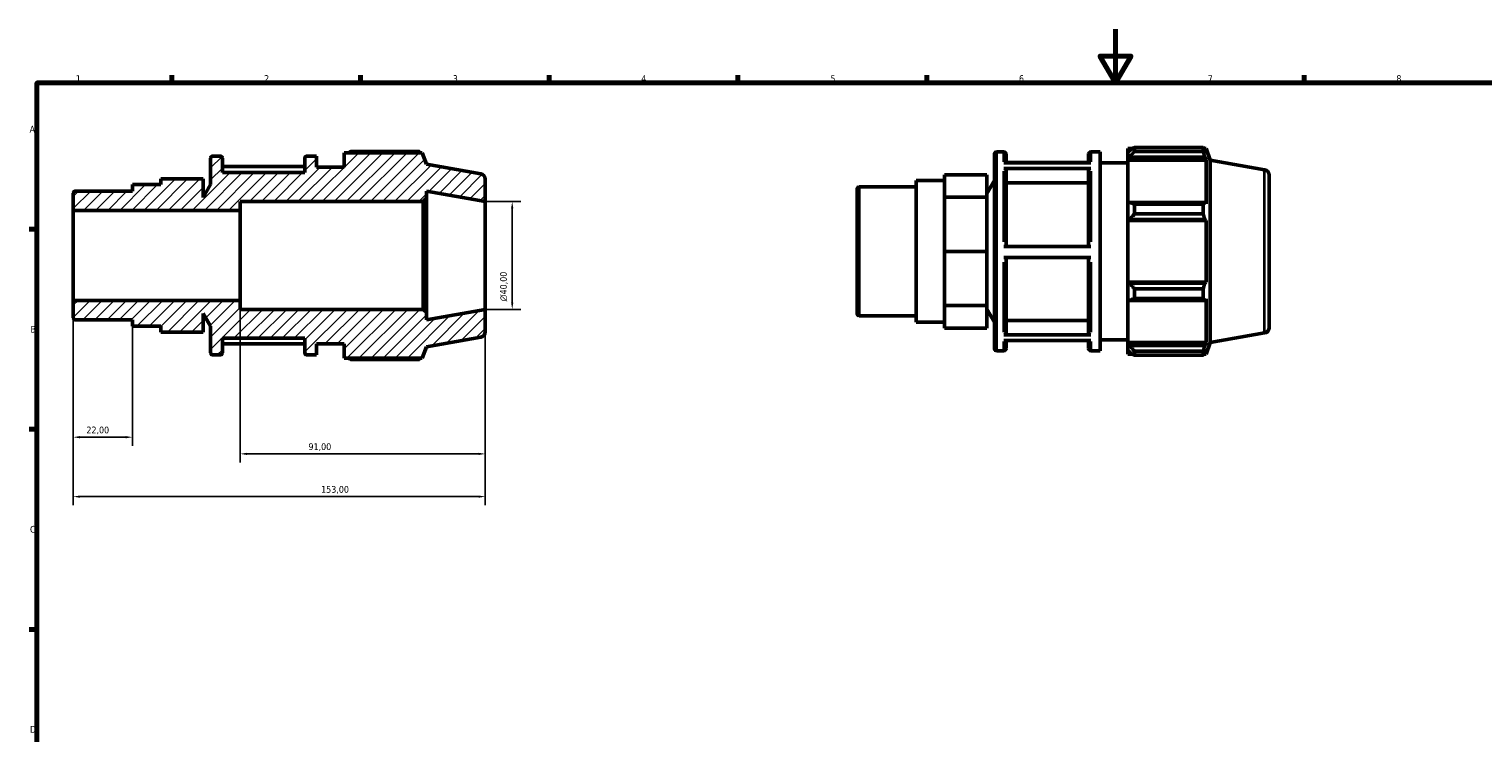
# Model space of a CAD drawing. Header units: millimetres. Extents: x 0 to 931, y 0 to 648.
# Tile 3 of 5: x 17 to 557, y 333 to 594. Entities that reach past the tile are written whole.
import ezdxf

# ---------------------------------------------------------------- set-up
doc = ezdxf.new("R2010")
doc.units = ezdxf.units.MM
for name, color, linetype, lineweight in [('Border (ISO)', 7, 'Continuous', 70), ('Dimension (ISO)', 7, 'Continuous', 25), ('Hatch (ISO)', 7, 'Continuous', 18), ('Visible (ISO)', 7, 'Continuous', 50), ('Visible Narrow (ISO)', 7, 'Continuous', 35)]:
    doc.layers.add(name, color=color, linetype=linetype, lineweight=lineweight)
doc.styles.add('Note Text (ISO)', font='tahoma.ttf')
doc.dimstyles.new('Default (ISO)', dxfattribs={"dimtxt": 2.5, "dimasz": 2.5, "dimexe": 3.175, "dimexo": 0, "dimgap": 0.762, "dimtad": 1, "dimrnd": 1e-08, "dimzin": 0, "dimtxsty": 'Note Text (ISO)', "dimcen": 0.09, "dimdle": 10, "dimclrd": 256, "dimclre": 256, "dimclrt": 232, "dimazin": 0, "dimtfac": 1.40208, "dimtmove": 0, "dimatfit": 3, "dimfxl": 1, "dimtolj": 1, "dimtzin": 0, "dimlwd": -1, "dimlwe": -1, "dimarcsym": 0})

# ---------------------------------------------------------------- blocks, each defined once
blk = doc.blocks.new('Borders Default Border')
at = {"layer": 'Border (ISO)'}
for p, q in [((70.08, 574), (70.08, 576.9)), ((140.17, 574), (140.17, 576.9)), ((210.25, 574), (210.25, 576.9)), ((280.33, 574), (280.33, 576.9)), ((350.42, 574), (350.42, 576.9)), ((490.58, 574), (490.58, 576.9)), ((20, 519.75), (17.1, 519.75)), ((20, 445.5), (17.1, 445.5)), ((20, 371.25), (17.1, 371.25))]:
    blk.add_line(p, q, dxfattribs=at)
at = {"layer": 'Border (ISO)', "flags": 128}
for points in [[(420.5, 594), (420.5, 574), (414.73, 584), (426.27, 584), (420.5, 574)], [(20, 20), (20, 574), (821, 574), (821, 20), (20, 20)]]:
    blk.add_lwpolyline(points, dxfattribs=at)
at = {"layer": 'Border (ISO)', "color": 232, "true_color": 0xca0064, "char_height": 2.5, "attachment_point": 7, "style": 'Note Text (ISO)'}
for s, insert in [('1', (34.48, 574.4)), ('2', (104.37, 574.4)), ('3', (174.43, 574.35)), ('4', (244.42, 574.4)), ('6', (384.66, 574.35)), ('7', (454.77, 574.4)), ('8', (524.81, 574.34)), ('5', (314.64, 574.35)), ('A', (17.29, 555.62)), ('B', (17.59, 481.37)), ('C', (17.43, 407.08)), ('D', (17.43, 332.88))]:
    blk.add_mtext(s, dxfattribs=dict(at, insert=insert))
blk = doc.blocks.new('*D7')
at = {"layer": 'Defpoints', "color": 0, "transparency": 16777216}
for p in [(186.5, 530), (186.5, 490), (196.5, 490)]:
    blk.add_point(p, dxfattribs=at)
at = {"layer": 'Dimension (ISO)', "transparency": 16777216}
for p, q in [((186.5, 530), (199.68, 530)), ((196.5, 527.5), (196.5, 492.5)), ((186.5, 490), (199.68, 490))]:
    blk.add_line(p, q, dxfattribs=at)
for points in [[(196.08, 527.5), (196.92, 527.5), (196.5, 530)], [(196.08, 492.5), (196.92, 492.5), (196.5, 490)]]:
    blk.add_solid(points, dxfattribs=at)
at = {"layer": 'Dimension (ISO)', "color": 232, "true_color": 0xca0064, "transparency": 16777216, "insert": (191.98, 492.94), "char_height": 2.5, "attachment_point": 1, "rotation": 90, "style": 'Note Text (ISO)'}
blk.add_mtext('\\A1;\\fAIGDT|b0|i0;\\H2.5000;\\ln\\fTahoma|b0|i0;\\H2.5000;40,00', dxfattribs=at)
blk = doc.blocks.new('*D8')
at = {"layer": 'Defpoints', "color": 0, "transparency": 16777216}
for p in [(95.5, 493.27), (186.5, 490), (95.5, 436.37)]:
    blk.add_point(p, dxfattribs=at)
at = {"layer": 'Dimension (ISO)', "transparency": 16777216}
for p, q in [((95.5, 493.27), (95.5, 433.19)), ((186.5, 490), (186.5, 433.19)), ((184, 436.37), (98, 436.37))]:
    blk.add_line(p, q, dxfattribs=at)
for points in [[(98, 436.78), (98, 435.95), (95.5, 436.37)], [(184, 436.78), (184, 435.95), (186.5, 436.37)]]:
    blk.add_solid(points, dxfattribs=at)
at = {"layer": 'Dimension (ISO)', "color": 232, "true_color": 0xca0064, "transparency": 16777216, "insert": (120.85, 440.3), "char_height": 2.5, "attachment_point": 1, "style": 'Note Text (ISO)'}
blk.add_mtext('\\A1;91,00', dxfattribs=at)
blk = doc.blocks.new('*D9')
at = {"layer": 'Defpoints', "color": 0, "transparency": 16777216}
for p in [(33.5, 493.27), (55.5, 483.71), (33.5, 442.56)]:
    blk.add_point(p, dxfattribs=at)
at = {"layer": 'Dimension (ISO)', "transparency": 16777216}
for p, q in [((33.5, 493.27), (33.5, 439.38)), ((55.5, 483.71), (55.5, 439.38)), ((53, 442.56), (36, 442.56))]:
    blk.add_line(p, q, dxfattribs=at)
for points in [[(36, 442.97), (36, 442.14), (33.5, 442.56)], [(53, 442.97), (53, 442.14), (55.5, 442.56)]]:
    blk.add_solid(points, dxfattribs=at)
at = {"layer": 'Dimension (ISO)', "color": 232, "true_color": 0xca0064, "transparency": 16777216, "insert": (38.39, 446.49), "char_height": 2.5, "attachment_point": 1, "style": 'Note Text (ISO)'}
blk.add_mtext('\\A1;22,00', dxfattribs=at)
blk = doc.blocks.new('*D10')
at = {"layer": 'Defpoints', "color": 0, "transparency": 16777216}
for p in [(33.5, 493.27), (186.5, 490), (186.5, 420.5)]:
    blk.add_point(p, dxfattribs=at)
at = {"layer": 'Dimension (ISO)', "transparency": 16777216}
for p, q in [((33.5, 493.27), (33.5, 417.32)), ((186.5, 490), (186.5, 417.32)), ((36, 420.5), (184, 420.5))]:
    blk.add_line(p, q, dxfattribs=at)
for points in [[(36, 420.92), (36, 420.08), (33.5, 420.5)], [(184, 420.92), (184, 420.08), (186.5, 420.5)]]:
    blk.add_solid(points, dxfattribs=at)
at = {"layer": 'Dimension (ISO)', "color": 232, "true_color": 0xca0064, "transparency": 16777216, "insert": (125.55, 424.44), "char_height": 2.5, "attachment_point": 1, "style": 'Note Text (ISO)'}
blk.add_mtext('\\A1;153,00', dxfattribs=at)

msp = doc.modelspace()

# ---------------------------------------------------------------- hatches: boundary and pattern name
at = {"layer": 'Hatch (ISO)'}
h = msp.add_hatch(dxfattribs=at)
h.set_pattern_fill('ANSI31', color=256, scale=25.4, style=0)
h.set_pattern_definition([(45, (0, 0), (-2.245064, 2.245064), [])])
edge = h.paths.add_edge_path()
edge.add_ellipse((184.5, 481.678), major_axis=(0.347, -1.97), ratio=1, start_angle=0, end_angle=80)
edge.add_line((186.5, 481.678), (186.5, 490))
edge.add_line((186.5, 490), (164.643, 486.146))
edge.add_line((164.643, 486.146), (164.643, 488.8))
edge.add_line((164.643, 488.8), (163.443, 490))
edge.add_line((163.443, 490), (95.5, 490))
edge.add_line((95.5, 490), (95.5, 493.269))
edge.add_line((95.5, 493.269), (33.5, 493.269))
edge.add_line((33.5, 493.269), (33.5, 486.899))
edge.add_ellipse((34.3, 486.899), major_axis=(-0.8, 0), ratio=1, start_angle=0, end_angle=90)
edge.add_line((34.3, 486.099), (55.5, 486.099))
edge.add_line((55.5, 486.099), (55.5, 483.708))
edge.add_line((55.5, 483.708), (65.996, 483.708))
edge.add_line((65.996, 483.708), (65.996, 481.542))
edge.add_line((65.996, 481.542), (81.74, 481.542))
edge.add_line((81.74, 481.542), (81.74, 488.489))
edge.add_line((81.74, 488.489), (84.5, 483.708))
edge.add_line((84.5, 483.708), (84.5, 473.9))
edge.add_ellipse((85.3, 473.9), major_axis=(-0.8, 0), ratio=1, start_angle=0, end_angle=90)
edge.add_line((85.3, 473.1), (88.071, 473.1))
edge.add_ellipse((88.071, 473.9), major_axis=(0, -0.8), ratio=1, start_angle=0, end_angle=90)
edge.add_line((88.871, 473.9), (88.871, 479.25))
edge.add_line((88.871, 479.25), (119.471, 479.25))
edge.add_line((119.471, 479.25), (119.471, 473.9))
edge.add_ellipse((120.271, 473.9), major_axis=(-0.8, 0), ratio=1, start_angle=0, end_angle=90)
edge.add_line((120.271, 473.1), (123.843, 473.1))
edge.add_line((123.843, 473.1), (123.843, 477.2))
edge.add_line((123.843, 477.2), (134.043, 477.2))
edge.add_line((134.043, 477.2), (134.043, 471.87))
edge.add_line((134.043, 471.87), (163.087, 471.87))
edge.add_line((163.087, 471.87), (164.643, 476.146))
edge.add_line((164.643, 476.146), (184.847, 479.709))
edge = h.paths.add_edge_path()
edge.add_ellipse((184.5, 538.322), major_axis=(2, 0), ratio=1, start_angle=0, end_angle=80)
edge.add_line((184.847, 540.291), (164.643, 543.854))
edge.add_line((164.643, 543.854), (163.087, 548.13))
edge.add_line((163.087, 548.13), (134.043, 548.13))
edge.add_line((134.043, 548.13), (134.043, 542.8))
edge.add_line((134.043, 542.8), (123.843, 542.8))
edge.add_line((123.843, 542.8), (123.843, 546.9))
edge.add_line((123.843, 546.9), (120.271, 546.9))
edge.add_ellipse((120.271, 546.1), major_axis=(0, 0.8), ratio=1, start_angle=0, end_angle=90)
edge.add_line((119.471, 546.1), (119.471, 540.75))
edge.add_line((119.471, 540.75), (88.871, 540.75))
edge.add_line((88.871, 540.75), (88.871, 546.1))
edge.add_ellipse((88.071, 546.1), major_axis=(0.8, 0), ratio=1, start_angle=0, end_angle=90)
edge.add_line((88.071, 546.9), (85.3, 546.9))
edge.add_ellipse((85.3, 546.1), major_axis=(0, 0.8), ratio=1, start_angle=0, end_angle=90)
edge.add_line((84.5, 546.1), (84.5, 536.292))
edge.add_line((84.5, 536.292), (81.74, 531.511))
edge.add_line((81.74, 531.511), (81.74, 538.458))
edge.add_line((81.74, 538.458), (65.996, 538.458))
edge.add_line((65.996, 538.458), (65.996, 536.292))
edge.add_line((65.996, 536.292), (55.5, 536.292))
edge.add_line((55.5, 536.292), (55.5, 533.902))
edge.add_line((55.5, 533.901), (34.3, 533.901))
edge.add_ellipse((34.3, 533.101), major_axis=(0, 0.8), ratio=1, start_angle=0, end_angle=90)
edge.add_line((33.5, 533.101), (33.5, 526.731))
edge.add_line((33.5, 526.731), (95.5, 526.731))
edge.add_line((95.5, 526.731), (95.5, 530))
edge.add_line((95.5, 530), (163.443, 530))
edge.add_line((163.443, 530), (164.643, 531.2))
edge.add_line((164.643, 531.2), (164.643, 533.854))
edge.add_line((164.643, 533.854), (186.5, 530))
edge.add_line((186.5, 530), (186.5, 538.322))

# ---------------------------------------------------------------- linework, layer by layer
at = {"layer": 'Visible (ISO)'}
for p, q in [((84.5, 546.1), (84.5, 536.292)), ((88.071, 546.9), (85.3, 546.9)), ((88.871, 540.75), (88.871, 546.1)), ((119.471, 546.1), (119.471, 540.75)), ((123.843, 546.9), (120.271, 546.9)), ((123.843, 542.8), (123.843, 546.9)), ((163.087, 548.13), (134.043, 548.13)), ((134.043, 548.13), (134.043, 542.8)), ((162.042, 548.578), (136.503, 548.578)), ((164.643, 543.854), (163.087, 548.13)), ((375.531, 475.42), (375.531, 547.62)), ((376.331, 548.42), (379.103, 548.42)), ((379.903, 547.62), (379.903, 544.364)), ((410.503, 544.364), (410.503, 547.62)), ((411.303, 548.42), (414.874, 548.42)), ((414.874, 474.62), (414.874, 548.42)), ((425.074, 549.65), (425.074, 548.276)), ((425.074, 549.65), (426.82, 549.65)), ((425.894, 549.058), (425.074, 548.276)), ((425.074, 545.705), (425.074, 548.276)), ((425.074, 545.705), (425.894, 546.433)), ((425.074, 545.342), (425.074, 545.705)), ((425.074, 545.342), (425.074, 529.316)), ((425.074, 545.342), (454.118, 545.342)), ((425.894, 546.433), (453.67, 546.433)), ((427.534, 550.098), (427.534, 548.615)), ((427.534, 550.098), (453.073, 550.098)), ((453.073, 548.615), (427.534, 548.615)), ((453.073, 548.615), (453.073, 550.098)), ((453.333, 549.65), (454.118, 549.65)), ((454.118, 547.885), (453.67, 549.058)), ((453.67, 546.433), (454.118, 545.342)), ((455.674, 545.374), (454.118, 549.65)), ((454.118, 547.885), (454.118, 549.65)), ((454.118, 529.126), (454.118, 545.342)), ((455.674, 477.666), (455.674, 545.374)), ((475.879, 541.811), (455.674, 545.374)), ((119.471, 543.019), (88.871, 543.019)), ((119.471, 540.75), (88.871, 540.75)), ((134.043, 542.8), (123.843, 542.8)), ((184.847, 540.291), (164.643, 543.854)), ((357.027, 535.81), (357.027, 539.978)), ((372.771, 539.978), (357.027, 539.978)), ((372.771, 531.643), (372.771, 539.978)), ((379.103, 544.364), (411.303, 544.364)), ((411.303, 542.295), (379.103, 542.295)), ((410.503, 544.539), (379.903, 544.539)), ((379.903, 541.601), (379.903, 513.377)), ((410.503, 513.377), (410.503, 541.601)), ((414.874, 544.32), (425.074, 544.32)), ((477.531, 539.842), (477.531, 483.198)), ((65.996, 536.292), (55.5, 536.292)), ((55.5, 536.292), (55.5, 533.901)), ((81.74, 538.458), (65.996, 538.458)), ((65.996, 538.458), (65.996, 536.292)), ((81.74, 531.511), (81.74, 538.458)), ((84.5, 536.292), (81.74, 531.511)), ((186.5, 530), (186.5, 538.322)), ((324.531, 488.418), (324.531, 534.621)), ((325.331, 535.421), (346.531, 535.421)), ((346.531, 485.228), (346.531, 537.811)), ((346.531, 537.811), (357.027, 537.811)), ((357.027, 531.643), (357.027, 535.81)), ((372.771, 533.031), (375.531, 537.811)), ((410.503, 536.958), (379.903, 536.958)), ((33.5, 533.101), (33.5, 526.731)), ((55.5, 533.901), (34.3, 533.901)), ((95.5, 526.731), (95.5, 530)), ((95.5, 530), (163.443, 530)), ((163.443, 530), (164.643, 531.2)), ((163.443, 530), (163.443, 490)), ((164.643, 531.2), (164.643, 533.854)), ((164.643, 533.854), (186.5, 530)), ((164.643, 488.8), (164.643, 531.2)), ((186.5, 490), (186.5, 530)), ((357.027, 521.581), (357.027, 531.643)), ((372.771, 531.643), (357.027, 531.643)), ((372.771, 511.52), (372.771, 531.643)), ((425.894, 529.694), (425.074, 529.316)), ((425.074, 523.109), (425.074, 529.316)), ((453.67, 529.694), (425.894, 529.694)), ((454.118, 529.126), (453.67, 529.694)), ((33.5, 526.731), (95.5, 526.731)), ((33.5, 493.269), (33.5, 526.731)), ((95.5, 493.269), (95.5, 526.731)), ((427.534, 528.982), (427.534, 525.403)), ((427.534, 528.982), (453.073, 528.982)), ((453.073, 525.403), (427.534, 525.403)), ((453.073, 525.403), (453.073, 528.982)), ((357.027, 511.52), (357.027, 521.581)), ((425.074, 523.109), (425.894, 523.356)), ((425.074, 522.986), (425.074, 523.109)), ((425.074, 522.986), (425.074, 500.054)), ((425.074, 522.986), (454.118, 522.986)), ((425.894, 523.356), (453.67, 523.356)), ((453.67, 523.356), (454.118, 522.986)), ((454.118, 500.054), (454.118, 522.986)), ((379.103, 513.377), (411.303, 513.377)), ((372.771, 511.52), (357.027, 511.52)), ((357.027, 501.458), (357.027, 511.52)), ((372.771, 491.397), (372.771, 511.52)), ((411.303, 509.277), (379.103, 509.277)), ((379.903, 509.277), (379.903, 481.226)), ((410.503, 481.226), (410.503, 509.277)), ((357.027, 491.397), (357.027, 501.458)), ((425.074, 499.931), (425.074, 500.054)), ((425.074, 500.054), (454.118, 500.054)), ((425.074, 493.724), (425.074, 499.931)), ((425.894, 499.684), (425.074, 499.931)), ((453.67, 499.684), (425.894, 499.684)), ((427.534, 497.637), (427.534, 494.058)), ((427.534, 497.637), (453.073, 497.637)), ((453.073, 494.058), (453.073, 497.637)), ((454.118, 500.054), (453.67, 499.684)), ((95.5, 493.269), (33.5, 493.269)), ((33.5, 493.269), (33.5, 486.899)), ((95.5, 490), (95.5, 493.269)), ((372.771, 491.397), (357.027, 491.397)), ((357.027, 487.229), (357.027, 491.397)), ((372.771, 483.062), (372.771, 491.397)), ((425.074, 493.724), (425.894, 493.345)), ((425.074, 493.724), (425.074, 477.698)), ((425.894, 493.345), (453.67, 493.345)), ((453.073, 494.058), (427.534, 494.058)), ((453.67, 493.345), (454.118, 493.913)), ((454.118, 477.698), (454.118, 493.913)), ((34.3, 486.099), (55.5, 486.099)), ((55.5, 486.099), (55.5, 483.708)), ((81.74, 481.542), (81.74, 488.489)), ((81.74, 488.489), (84.5, 483.708)), ((163.443, 490), (95.5, 490)), ((164.643, 488.8), (163.443, 490)), ((186.5, 490), (164.643, 486.146)), ((164.643, 486.146), (164.643, 488.8)), ((186.5, 481.678), (186.5, 490)), ((325.331, 487.618), (346.531, 487.618)), ((357.027, 483.062), (357.027, 487.229)), ((372.771, 490.008), (375.531, 485.228)), ((379.903, 485.867), (410.503, 485.867)), ((55.5, 483.708), (65.996, 483.708)), ((65.996, 483.708), (65.996, 481.542)), ((81.74, 481.542), (65.996, 481.542)), ((84.5, 483.708), (84.5, 473.9)), ((346.531, 485.228), (357.027, 485.228)), ((372.771, 483.062), (357.027, 483.062)), ((379.103, 480.532), (411.303, 480.532)), ((475.879, 481.228), (455.674, 477.666)), ((88.871, 473.9), (88.871, 479.25)), ((88.871, 479.25), (119.471, 479.25)), ((88.871, 477.156), (119.471, 477.156)), ((119.471, 479.25), (119.471, 473.9)), ((123.843, 473.1), (123.843, 477.2)), ((123.843, 477.2), (134.043, 477.2)), ((134.043, 477.2), (134.043, 471.87)), ((163.087, 471.87), (164.643, 476.146)), ((164.643, 476.146), (184.847, 479.709)), ((411.303, 478.501), (379.103, 478.501)), ((379.903, 478.501), (379.903, 475.42)), ((410.503, 475.42), (410.503, 478.501)), ((414.874, 478.72), (425.074, 478.72)), ((425.074, 477.334), (425.074, 477.698)), ((425.074, 477.698), (454.118, 477.698)), ((425.074, 474.764), (425.074, 477.334)), ((425.894, 476.607), (425.074, 477.334)), ((453.67, 476.607), (425.894, 476.607)), ((454.118, 477.698), (453.67, 476.607)), ((453.67, 473.981), (454.118, 475.155)), ((455.674, 477.666), (454.118, 473.39)), ((454.118, 473.39), (454.118, 475.155)), ((85.3, 473.1), (88.071, 473.1)), ((120.271, 473.1), (123.843, 473.1)), ((134.043, 471.87), (163.087, 471.87)), ((136.503, 471.422), (162.042, 471.422)), ((376.331, 474.62), (379.103, 474.62)), ((411.303, 474.62), (414.874, 474.62)), ((425.074, 474.764), (425.894, 473.981)), ((425.074, 474.764), (425.074, 473.39)), ((425.074, 473.39), (426.82, 473.39)), ((427.534, 474.424), (427.534, 472.942)), ((427.534, 474.424), (453.073, 474.424)), ((453.073, 472.942), (427.534, 472.942)), ((453.073, 472.942), (453.073, 474.424)), ((453.333, 473.39), (454.118, 473.39))]:
    msp.add_line(p, q, dxfattribs=at)
for centre, radius, start, end in [((85.3, 546.1), 0.8, 90, 180), ((88.071, 546.1), 0.8, 0, 90), ((120.271, 546.1), 0.8, 90, 180), ((376.331, 547.62), 0.8, 90, 180), ((379.103, 547.62), 0.8, 0, 90), ((411.303, 547.62), 0.8, 90, 180), ((184.5, 538.322), 2, 0, 80), ((475.531, 539.842), 2, 0, 80), ((325.331, 534.621), 0.8, 90, 180), ((34.3, 533.101), 0.8, 90, 180), ((34.3, 486.899), 0.8, 180, 270), ((325.331, 488.418), 0.8, 180, 270), ((184.5, 481.678), 2, 280, 0), ((475.531, 483.198), 2, 280, 0), ((376.331, 475.42), 0.8, 180, 270), ((379.103, 475.42), 0.8, 270, 0), ((411.303, 475.42), 0.8, 180, 270), ((85.3, 473.9), 0.8, 180, 270), ((88.071, 473.9), 0.8, 270, 0), ((120.271, 473.9), 0.8, 180, 270)]:
    msp.add_arc(centre, radius, start, end, dxfattribs=at)
for points, weights in [([(135.788, 548.13), (136.14, 548.352), (136.503, 548.578)], [1.00971761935, 1.01141009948, 1.01295531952]), ([(162.302, 548.13), (162.174, 548.352), (162.042, 548.578)], [1.00164917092, 1.00089839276, 1]), ([(427.534, 550.098), (426.681, 549.567), (425.894, 549.058)], [1.01295531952, 1.00933562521, 1.00490786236]), ([(425.894, 546.433), (426.681, 547.502), (427.534, 548.615)], [1.00490786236, 1.00933562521, 1.01295531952]), ([(453.073, 550.098), (453.384, 549.567), (453.67, 549.058)], [1, 1.00211137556, 1.00340743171]), ([(453.67, 546.433), (453.384, 547.502), (453.073, 548.615)], [1.00340743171, 1.00211137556, 1]), ([(427.534, 528.982), (426.681, 529.345), (425.894, 529.694)], [1.01295531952, 1.00933562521, 1.00490786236]), ([(453.073, 528.982), (453.384, 529.345), (453.67, 529.694)], [1, 1.00211137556, 1.00340743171]), ([(425.894, 523.356), (426.681, 524.358), (427.534, 525.403)], [1.00490786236, 1.00933562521, 1.01295531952]), ([(453.67, 523.356), (453.384, 524.358), (453.073, 525.403)], [1.00340743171, 1.00211137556, 1]), ([(427.534, 497.637), (426.681, 498.681), (425.894, 499.684)], [1.01295531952, 1.00933562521, 1.00490786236]), ([(453.073, 497.637), (453.384, 498.681), (453.67, 499.684)], [1, 1.00211137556, 1.00340743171]), ([(425.894, 493.345), (426.681, 493.694), (427.534, 494.058)], [1.00490786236, 1.00933562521, 1.01295531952]), ([(453.67, 493.345), (453.384, 493.694), (453.073, 494.058)], [1.00340743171, 1.00211137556, 1]), ([(427.534, 474.424), (426.681, 475.538), (425.894, 476.607)], [1.01295531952, 1.00933562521, 1.00490786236]), ([(453.073, 474.424), (453.384, 475.538), (453.67, 476.607)], [1, 1.00211137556, 1.00340743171]), ([(136.503, 471.422), (136.14, 471.648), (135.788, 471.87)], [1.01295531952, 1.01141009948, 1.00971761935]), ([(162.042, 471.422), (162.174, 471.648), (162.302, 471.87)], [1, 1.00089839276, 1.00164917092]), ([(425.894, 473.981), (426.681, 473.472), (427.534, 472.942)], [1.00490786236, 1.00933562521, 1.01295531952]), ([(453.67, 473.981), (453.384, 473.472), (453.073, 472.942)], [1.00340743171, 1.00211137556, 1])]:
    msp.add_rational_spline(points, weights, degree=2, dxfattribs=at)
for points, knots in [([(379.103, 542.295), (379.201, 542.295), (379.317, 542.275), (379.5, 542.21), (379.598, 542.153), (379.738, 542.032), (379.804, 541.946), (379.88, 541.788), (379.903, 541.687), (379.903, 541.601)], [0, 0, 0, 0, 0.02960151, 0.02960151, 0.05923103, 0.05923103, 0.08889527, 0.08889527, 0.1185896, 0.1185896, 0.1185896, 0.1185896]), ([(410.503, 541.601), (410.503, 541.687), (410.526, 541.788), (410.601, 541.946), (410.667, 542.032), (410.807, 542.153), (410.905, 542.21), (411.088, 542.275), (411.204, 542.295), (411.303, 542.295)], [0.35577745, 0.35577745, 0.35577745, 0.35577745, 0.38547178, 0.38547178, 0.41513602, 0.41513602, 0.44476554, 0.44476554, 0.47436705, 0.47436705, 0.47436705, 0.47436705]), ([(379.903, 481.226), (379.903, 481.14), (379.88, 481.04), (379.804, 480.881), (379.738, 480.796), (379.598, 480.675), (379.5, 480.618), (379.317, 480.552), (379.201, 480.532), (379.103, 480.532)], [0.35566821, 0.35566821, 0.35566821, 0.35566821, 0.38533885, 0.38533885, 0.41498891, 0.41498891, 0.4446152, 0.4446152, 0.4742223, 0.4742223, 0.4742223, 0.4742223]), ([(411.303, 480.532), (411.204, 480.532), (411.088, 480.552), (410.905, 480.618), (410.807, 480.675), (410.667, 480.796), (410.601, 480.881), (410.526, 481.04), (410.503, 481.14), (410.503, 481.226)], [0, 0, 0, 0, 0.0296071, 0.0296071, 0.05923339, 0.05923339, 0.08888344, 0.08888344, 0.11855409, 0.11855409, 0.11855409, 0.11855409])]:
    msp.add_open_spline(points, degree=3, knots=knots, dxfattribs=at)
at = {"layer": 'Visible Narrow (ISO)'}
for p, q in [((376.331, 547.965), (376.331, 475.074)), ((379.103, 544.753), (379.103, 548.409)), ((411.303, 548.409), (411.303, 544.753)), ((379.103, 515.099), (379.103, 541.309)), ((411.303, 541.309), (411.303, 515.099)), ((475.879, 481.601), (475.879, 541.438)), ((325.331, 535.127), (325.331, 487.913)), ((379.103, 481.504), (379.103, 507.556)), ((411.303, 507.556), (411.303, 481.504)), ((379.103, 474.63), (379.103, 478.129)), ((411.303, 478.129), (411.303, 474.63))]:
    msp.add_line(p, q, dxfattribs=at)

# ---------------------------------------------------------------- block references
msp.add_blockref('Borders Default Border', (0, 0))

# ---------------------------------------------------------------- dimensions: what is measured, and where the dimension line sits
at = {"layer": 'Dimension (ISO)'}
dim = msp.add_linear_dim(base=(196.5, 490), p1=(186.5, 530), p2=(186.5, 490), angle=90, text='\\fAIGDT|b0|i0;\\H2.5000;\\ln\\fTahoma|b0|i0;\\H2.5000;<>', dimstyle='Default (ISO)', override={"dimdec": 2, "dimtp": 0, "dimtm": 0, "dimtdec": 2, "dimtofl": 0, "dimatfit": 1}, dxfattribs=at)
dim.commit()
dim.dimension.update_dxf_attribs({"geometry": '*D7', "text_midpoint": (196.5, 498.5), "dimtype": 160})
for base, p1, p2, picture, middle in [((33.5, 442.556), (55.5, 483.708), (33.5, 493.269), '*D9', (42.5, 442.556)), ((186.5, 420.5), (33.5, 493.269), (186.5, 490), '*D10', (130.5, 420.5)), ((95.5, 436.366), (186.5, 490), (95.5, 493.269), '*D8', (125, 436.366))]:
    dim = msp.add_linear_dim(base=base, p1=p1, p2=p2, angle=180, dimstyle='Default (ISO)', override={"dimdec": 2, "dimtp": 0, "dimtm": 0, "dimtdec": 2, "dimtofl": 0, "dimatfit": 1}, dxfattribs=at)
    dim.commit()
    dim.dimension.update_dxf_attribs({"geometry": picture, "text_midpoint": middle, "dimtype": 160})

doc.saveas('drawing.dxf')
